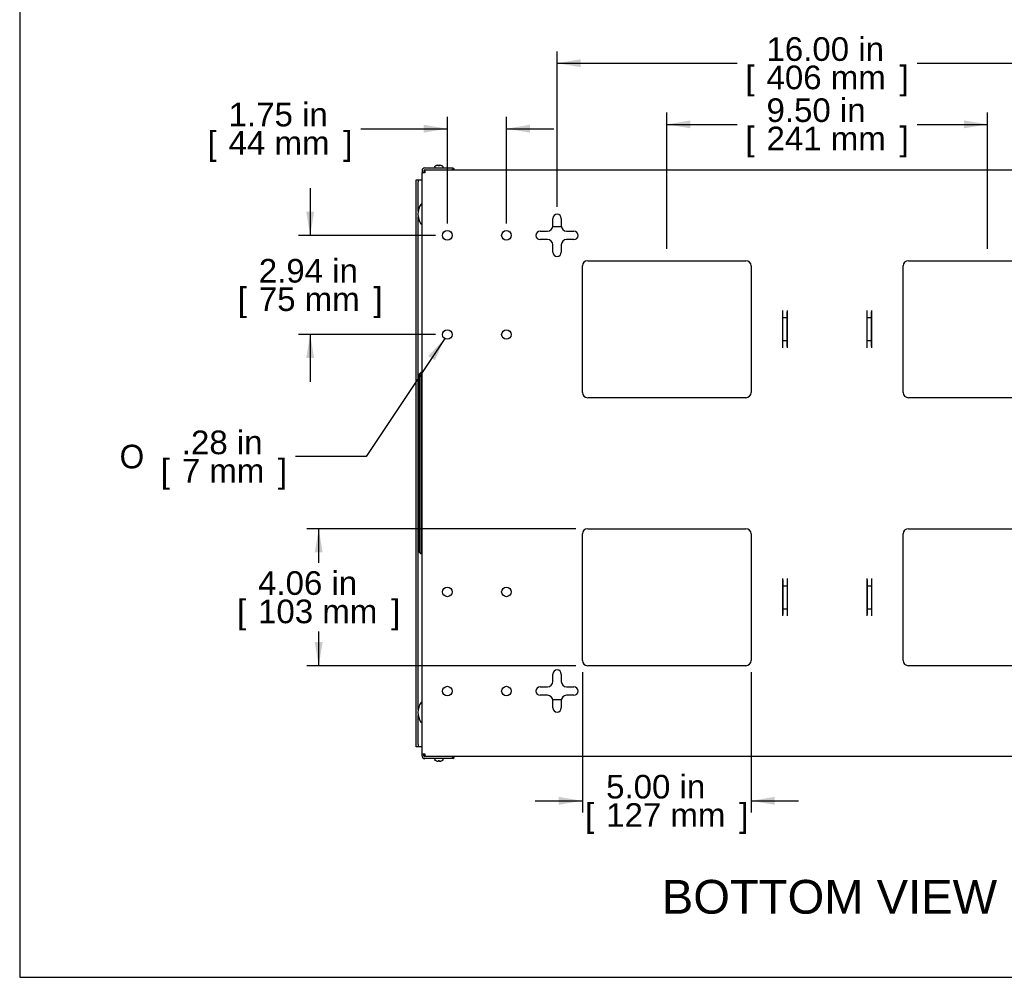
# Model space of a CAD drawing. Header units: inches. Extents: x 0 to 100, y 0 to 75.
# Tile 1 of 18: x 0 to 29, y 0 to 28. Entities that reach past the tile are written whole.
import ezdxf
from ezdxf.enums import TextEntityAlignment as Align
from ezdxf.lldxf.tags import DXFTag

# ---------------------------------------------------------------- set-up
doc = ezdxf.new("R2010")
doc.units = ezdxf.units.IN
doc.header["$MEASUREMENT"] = 0
for name, color, linetype in [('COM57176-13', 7, 'Continuous'), ('COM57177-1', 7, 'Continuous'), ('COM57180-1', 7, 'Continuous'), ('Default', 7, 'Continuous'), ('HAN13044', 7, 'Continuous'), ('SCS19417', 7, 'Continuous'), ('SCS19496', 7, 'Continuous')]:
    doc.layers.add(name, color=color, linetype=linetype)
doc.styles.add('SEACAD_Arial', font='arial.ttf')
doc.styles.add('SEACAD_Solid_Edge_ANSI1_Symbols', font='txt')
tags = doc.linetypes.add('HIDDEN2', pattern=[0.1875, 0.125, -0.0625]).pattern_tags.tags
tags[6:7] = [DXFTag(74, 4), DXFTag(75, 0), DXFTag(340, '0'), DXFTag(46, 0.0), DXFTag(50, 0.0), DXFTag(44, 0.0), DXFTag(45, 0.0)]
tags[4:5] = [DXFTag(74, 4), DXFTag(75, 0), DXFTag(340, '0'), DXFTag(46, 0.0), DXFTag(50, 0.0), DXFTag(44, 0.0), DXFTag(45, 0.0)]
doc.dimstyles.new('WEB', dxfattribs={"dimtxt": 0.7, "dimasz": 0.7, "dimexe": 0.35, "dimexo": 0.35, "dimgap": 0.175, "dimtad": 0, "dimtih": 1, "dimtoh": 1, "dimzin": 4, "dimdsep": 46, "dimtxsty": 'SEACAD_Arial', "dimblk1": '_SE_FILLED', "dimblk2": '_SE_FILLED', "dimsah": 1, "dimcen": 0.35, "dimadec": 0, "dimazin": 0, "dimtfac": 0.8, "dimtdec": 0, "dimtofl": 0, "dimtmove": 0, "dimatfit": 3, "dimfxl": 1, "dimtolj": 1, "dimtzin": 4, "dimarcsym": 0})

# ---------------------------------------------------------------- blocks, each defined once
blk = doc.blocks.new('SE5')
at = {"layer": 'COM57176-13', "color": 7, "linetype": 'Continuous'}
for p, q in [((12.003, 23.98), (12.829, 23.98)), ((12.003, 23.923), (12.829, 23.923)), ((12.003, 23.922), (12.003, 23.836)), ((12.003, 23.922), (35.831, 23.922)), ((12.829, 23.98), (12.829, 23.923)), ((35.005, 23.98), (35.005, 23.923)), ((35.005, 23.98), (35.831, 23.98)), ((35.005, 23.923), (35.831, 23.923)), ((35.831, 23.836), (35.831, 23.922)), ((11.917, 23.894), (11.917, 23.836)), ((12.003, 23.836), (11.917, 23.836)), ((11.917, 6.624), (11.917, 23.836)), ((11.974, 23.894), (11.974, 23.836)), ((35.917, 23.836), (35.831, 23.836)), ((35.86, 23.836), (35.86, 23.894)), ((35.917, 23.836), (35.917, 23.894)), ((35.917, 23.836), (35.917, 6.624)), ((15.792, 22.262), (15.792, 22.48)), ((16.042, 22.48), (16.042, 22.262)), ((31.792, 22.262), (31.792, 22.48)), ((32.042, 22.48), (32.042, 22.262)), ((15.417, 22.105), (15.635, 22.105)), ((16.199, 22.105), (16.417, 22.105)), ((31.417, 22.105), (31.635, 22.105)), ((32.199, 22.105), (32.417, 22.105)), ((15.635, 21.855), (15.417, 21.855)), ((15.792, 21.48), (15.792, 21.698)), ((16.042, 21.698), (16.042, 21.48)), ((16.417, 21.855), (16.199, 21.855)), ((31.635, 21.855), (31.417, 21.855)), ((31.792, 21.48), (31.792, 21.698)), ((32.042, 21.698), (32.042, 21.48)), ((32.417, 21.855), (32.199, 21.855)), ((16.667, 17.327), (16.667, 21.073)), ((16.824, 21.23), (21.51, 21.23)), ((21.667, 21.073), (21.667, 17.327)), ((26.167, 17.327), (26.167, 21.073)), ((26.324, 21.23), (31.01, 21.23)), ((31.167, 21.073), (31.167, 17.327)), ((22.604, 19.753), (22.604, 19.753)), ((22.604, 18.646), (22.604, 19.753)), ((22.604, 19.713), (22.604, 19.753)), ((22.604, 19.54), (22.604, 19.713)), ((22.729, 19.753), (22.729, 18.646)), ((22.729, 19.753), (22.729, 19.753)), ((22.729, 19.753), (22.729, 19.713)), ((22.729, 19.54), (22.729, 19.713)), ((25.104, 19.753), (25.104, 19.753)), ((25.104, 18.646), (25.104, 19.753)), ((25.104, 19.713), (25.104, 19.753)), ((25.104, 19.54), (25.104, 19.713)), ((25.229, 19.753), (25.229, 18.646)), ((25.229, 19.753), (25.229, 19.753)), ((25.229, 19.753), (25.229, 19.713)), ((25.229, 19.54), (25.229, 19.713)), ((22.604, 18.86), (22.604, 19.54)), ((22.729, 19.54), (22.604, 19.54)), ((22.729, 18.86), (22.729, 19.54)), ((25.104, 18.86), (25.104, 19.54)), ((25.229, 19.54), (25.104, 19.54)), ((25.229, 18.86), (25.229, 19.54)), ((22.729, 18.86), (22.604, 18.86)), ((22.604, 18.687), (22.604, 18.86)), ((22.604, 18.646), (22.604, 18.687)), ((22.729, 18.687), (22.729, 18.86)), ((22.729, 18.687), (22.729, 18.646)), ((25.229, 18.86), (25.104, 18.86)), ((25.104, 18.687), (25.104, 18.86)), ((25.104, 18.646), (25.104, 18.687)), ((25.229, 18.687), (25.229, 18.86)), ((25.229, 18.687), (25.229, 18.646)), ((22.604, 18.646), (22.604, 18.646)), ((22.729, 18.646), (22.729, 18.646)), ((25.104, 18.646), (25.104, 18.646)), ((25.229, 18.646), (25.229, 18.646)), ((21.51, 17.17), (16.824, 17.17)), ((31.01, 17.17), (26.324, 17.17)), ((16.667, 9.387), (16.667, 13.133)), ((16.824, 13.29), (21.51, 13.29)), ((21.667, 13.133), (21.667, 9.387)), ((26.167, 9.387), (26.167, 13.133)), ((26.324, 13.29), (31.01, 13.29)), ((31.167, 13.133), (31.167, 9.387)), ((22.604, 11.813), (22.604, 11.813)), ((22.604, 10.706), (22.604, 11.813)), ((22.604, 11.773), (22.604, 11.813)), ((22.604, 11.773), (22.604, 11.6)), ((22.729, 11.813), (22.729, 10.706)), ((22.729, 11.813), (22.729, 11.813)), ((22.729, 11.813), (22.729, 11.773)), ((22.729, 11.773), (22.729, 11.6)), ((25.104, 11.813), (25.104, 11.813)), ((25.104, 10.706), (25.104, 11.813)), ((25.104, 11.773), (25.104, 11.813)), ((25.104, 11.773), (25.104, 11.6)), ((25.229, 11.813), (25.229, 10.706)), ((25.229, 11.813), (25.229, 11.813)), ((25.229, 11.813), (25.229, 11.773)), ((25.229, 11.773), (25.229, 11.6)), ((22.604, 11.6), (22.729, 11.6)), ((22.604, 11.6), (22.604, 10.92)), ((22.729, 11.6), (22.729, 10.92)), ((25.104, 11.6), (25.229, 11.6)), ((25.104, 11.6), (25.104, 10.92)), ((25.229, 11.6), (25.229, 10.92)), ((22.604, 10.92), (22.729, 10.92)), ((22.604, 10.92), (22.604, 10.747)), ((22.729, 10.92), (22.729, 10.747)), ((25.104, 10.92), (25.229, 10.92)), ((25.104, 10.92), (25.104, 10.747)), ((25.229, 10.92), (25.229, 10.747)), ((22.604, 10.706), (22.604, 10.747)), ((22.604, 10.706), (22.604, 10.706)), ((22.729, 10.747), (22.729, 10.706)), ((22.729, 10.706), (22.729, 10.706)), ((25.104, 10.706), (25.104, 10.747)), ((25.104, 10.706), (25.104, 10.706)), ((25.229, 10.747), (25.229, 10.706)), ((25.229, 10.706), (25.229, 10.706)), ((21.51, 9.23), (16.824, 9.23)), ((31.01, 9.23), (26.324, 9.23)), ((15.792, 8.762), (15.792, 8.98)), ((16.042, 8.98), (16.042, 8.762)), ((31.792, 8.762), (31.792, 8.98)), ((32.042, 8.98), (32.042, 8.762)), ((15.417, 8.605), (15.635, 8.605)), ((16.199, 8.605), (16.417, 8.605)), ((31.417, 8.605), (31.635, 8.605)), ((32.199, 8.605), (32.417, 8.605)), ((15.635, 8.355), (15.417, 8.355)), ((15.792, 7.98), (15.792, 8.198)), ((16.042, 8.198), (16.042, 7.98)), ((16.417, 8.355), (16.199, 8.355)), ((31.635, 8.355), (31.417, 8.355)), ((31.792, 7.98), (31.792, 8.198)), ((32.042, 8.198), (32.042, 7.98)), ((32.417, 8.355), (32.199, 8.355)), ((11.917, 6.624), (12.003, 6.624)), ((11.917, 6.566), (11.917, 6.624)), ((11.974, 6.566), (11.974, 6.624)), ((12.003, 6.624), (12.003, 6.538)), ((35.831, 6.538), (12.003, 6.538)), ((12.829, 6.537), (12.003, 6.537)), ((12.829, 6.48), (12.003, 6.48)), ((12.829, 6.48), (12.829, 6.537)), ((35.831, 6.537), (35.005, 6.537)), ((35.005, 6.48), (35.005, 6.537)), ((35.831, 6.48), (35.005, 6.48)), ((35.831, 6.624), (35.917, 6.624)), ((35.831, 6.538), (35.831, 6.624)), ((35.86, 6.624), (35.86, 6.566)), ((35.917, 6.624), (35.917, 6.566))]:
    blk.add_line(p, q, dxfattribs=at)
for centre in [(12.667, 21.98), (14.417, 21.98), (33.417, 21.98), (35.167, 21.98), (12.667, 19.042), (14.417, 19.042), (33.417, 19.042), (35.167, 19.042), (12.667, 11.417), (14.417, 11.417), (33.417, 11.417), (35.167, 11.417), (12.667, 8.48), (14.417, 8.48), (33.417, 8.48), (35.167, 8.48)]:
    blk.add_circle(centre, 0.141, dxfattribs=at)
for centre, radius, start, end in [((12.003, 23.894), 0.086, 90, 180), ((12.003, 23.894), 0.029, 90, 180), ((12.8, 23.894), 0.029, 74.9098, 90), ((12.8, 23.894), 0.086, 19.0008, 70.2931), ((35.034, 23.894), 0.086, 109.7069, 160.9992), ((35.034, 23.894), 0.029, 90, 105.0902), ((35.831, 23.894), 0.086, 0, 90), ((35.831, 23.894), 0.029, 0, 90), ((15.917, 22.48), 0.125, 0, 180), ((31.917, 22.48), 0.125, 0, 180), ((15.635, 22.262), 0.157, 270, 0), ((16.199, 22.262), 0.157, 180, 270), ((31.635, 22.262), 0.157, 270, 0), ((32.199, 22.262), 0.157, 180, 270), ((15.417, 21.98), 0.125, 90, 270), ((16.417, 21.98), 0.125, 270, 90), ((31.417, 21.98), 0.125, 90, 270), ((32.417, 21.98), 0.125, 270, 90), ((15.635, 21.698), 0.157, 0, 90), ((16.199, 21.698), 0.157, 90, 180), ((31.635, 21.698), 0.157, 0, 90), ((32.199, 21.698), 0.157, 90, 180), ((15.917, 21.48), 0.125, 180, 0), ((31.917, 21.48), 0.125, 180, 0), ((16.824, 21.073), 0.157, 90, 180), ((21.51, 21.073), 0.157, 0, 90), ((26.324, 21.073), 0.157, 90, 180), ((31.01, 21.073), 0.157, 0, 90), ((16.824, 17.327), 0.157, 180, 270), ((21.51, 17.327), 0.157, 270, 0), ((26.324, 17.327), 0.157, 180, 270), ((31.01, 17.327), 0.157, 270, 0), ((16.824, 13.133), 0.157, 90, 180), ((21.51, 13.133), 0.157, 0, 90), ((26.324, 13.133), 0.157, 90, 180), ((31.01, 13.133), 0.157, 0, 90), ((16.824, 9.387), 0.157, 180, 270), ((21.51, 9.387), 0.157, 270, 0), ((26.324, 9.387), 0.157, 180, 270), ((31.01, 9.387), 0.157, 270, 0), ((15.917, 8.98), 0.125, 0, 180), ((31.917, 8.98), 0.125, 0, 180), ((15.635, 8.762), 0.157, 270, 0), ((16.199, 8.762), 0.157, 180, 270), ((31.635, 8.762), 0.157, 270, 0), ((32.199, 8.762), 0.157, 180, 270), ((15.417, 8.48), 0.125, 90, 270), ((16.417, 8.48), 0.125, 270, 90), ((31.417, 8.48), 0.125, 90, 270), ((32.417, 8.48), 0.125, 270, 90), ((15.635, 8.198), 0.157, 0, 90), ((16.199, 8.198), 0.157, 90, 180), ((31.635, 8.198), 0.157, 0, 90), ((32.199, 8.198), 0.157, 90, 180), ((15.917, 7.98), 0.125, 180, 360), ((31.917, 7.98), 0.125, 180, 0), ((12.003, 6.566), 0.086, 180, 270), ((12.003, 6.566), 0.029, 180, 270), ((12.8, 6.566), 0.029, 270, 285.0902), ((12.8, 6.566), 0.086, 289.7069, 340.9992), ((35.034, 6.566), 0.086, 199.0008, 250.2931), ((35.034, 6.566), 0.029, 254.9098, 270), ((35.831, 6.566), 0.029, 270, 0), ((35.831, 6.566), 0.086, 270, 0)]:
    blk.add_arc(centre, radius, start, end, dxfattribs=at)
at = {"layer": 'COM57177-1', "color": 7, "linetype": 'Continuous'}
for p, q in [((11.745, 23.567), (11.745, 23.629)), ((11.745, 23.629), (11.802, 23.629)), ((11.802, 23.629), (11.831, 23.629)), ((11.802, 23.629), (11.802, 23.567)), ((11.831, 23.629), (11.917, 23.629)), ((35.917, 23.629), (36.003, 23.629)), ((36.003, 23.629), (36.032, 23.629)), ((36.032, 23.567), (36.032, 23.629)), ((36.032, 23.629), (36.089, 23.629)), ((36.089, 23.629), (36.089, 23.567)), ((11.745, 6.893), (11.745, 23.567)), ((11.802, 22.699), (11.802, 23.567)), ((36.032, 23.567), (36.032, 22.699)), ((36.089, 23.567), (36.089, 6.893)), ((11.802, 7.935), (11.802, 22.525)), ((36.032, 22.525), (36.032, 7.935)), ((11.802, 6.893), (11.802, 7.761)), ((36.032, 7.761), (36.032, 6.893)), ((11.745, 6.83), (11.745, 6.893)), ((11.802, 6.83), (11.745, 6.83)), ((11.802, 6.893), (11.802, 6.83)), ((11.831, 6.83), (11.802, 6.83)), ((11.917, 6.83), (11.831, 6.83)), ((36.003, 6.83), (35.917, 6.83)), ((36.032, 6.83), (36.003, 6.83)), ((36.032, 6.83), (36.032, 6.893)), ((36.089, 6.83), (36.032, 6.83)), ((36.089, 6.893), (36.089, 6.83))]:
    blk.add_line(p, q, dxfattribs=at)
at = {"layer": 'COM57180-1', "color": 7, "linetype": 'Continuous'}
for p, q in [((16.045, 22.23), (15.788, 22.23)), ((32.045, 22.23), (31.788, 22.23)), ((15.788, 8.23), (16.045, 8.23)), ((31.788, 8.23), (32.045, 8.23))]:
    blk.add_line(p, q, dxfattribs=at)
at = {"layer": 'HAN13044', "color": 7, "linetype": 'Continuous'}
for p, q in [((11.88, 17.917), (11.842, 17.879)), ((11.842, 12.581), (11.842, 17.879)), ((11.917, 17.917), (11.88, 17.917)), ((11.88, 17.917), (11.88, 12.542)), ((35.917, 17.917), (35.953, 17.917)), ((35.953, 12.542), (35.953, 17.917)), ((35.953, 17.917), (35.992, 17.879)), ((35.992, 17.879), (35.992, 12.581)), ((11.88, 12.542), (11.842, 12.581)), ((11.917, 12.542), (11.88, 12.542)), ((35.917, 12.542), (35.953, 12.542)), ((35.953, 12.542), (35.992, 12.581))]:
    blk.add_line(p, q, dxfattribs=at)
at = {"layer": 'SCS19417', "color": 7, "linetype": 'Continuous'}
for p, q in [((12.295, 24.015), (12.292, 24.015)), ((12.292, 24.015), (12.292, 23.988)), ((12.295, 24.015), (12.295, 24.015)), ((12.348, 23.923), (12.348, 23.922)), ((12.398, 24.065), (12.398, 24.047)), ((12.435, 24.047), (12.435, 24.065)), ((12.486, 23.922), (12.486, 23.923)), ((12.539, 24.015), (12.542, 24.015)), ((12.539, 24.015), (12.539, 24.015)), ((12.542, 23.988), (12.542, 24.015)), ((35.295, 24.015), (35.292, 24.015)), ((35.292, 24.015), (35.292, 23.988)), ((35.295, 24.015), (35.295, 24.015)), ((35.348, 23.923), (35.348, 23.922)), ((35.398, 24.065), (35.398, 24.047)), ((35.435, 24.047), (35.435, 24.065)), ((35.486, 23.922), (35.486, 23.923)), ((35.539, 24.015), (35.542, 24.015)), ((35.539, 24.015), (35.539, 24.015)), ((35.542, 23.988), (35.542, 24.015)), ((12.292, 6.472), (12.292, 6.445)), ((12.295, 6.445), (12.292, 6.445)), ((12.295, 6.445), (12.295, 6.445)), ((12.348, 6.538), (12.348, 6.537)), ((12.486, 6.537), (12.486, 6.538)), ((12.539, 6.445), (12.542, 6.445)), ((12.539, 6.445), (12.539, 6.445)), ((12.542, 6.445), (12.542, 6.472)), ((35.292, 6.472), (35.292, 6.445)), ((35.295, 6.445), (35.292, 6.445)), ((35.295, 6.445), (35.295, 6.445)), ((35.348, 6.538), (35.348, 6.537)), ((35.486, 6.537), (35.486, 6.538)), ((35.539, 6.445), (35.542, 6.445)), ((35.539, 6.445), (35.539, 6.445)), ((35.542, 6.445), (35.542, 6.472)), ((12.398, 6.413), (12.398, 6.395)), ((12.435, 6.395), (12.435, 6.413)), ((35.398, 6.413), (35.398, 6.395)), ((35.435, 6.395), (35.435, 6.413))]:
    blk.add_line(p, q, dxfattribs=at)
at = {"layer": 'SCS19417', "color": 7, "linetype": 'HIDDEN2'}
for p, q in [((12.367, 23.923), (12.367, 23.922)), ((12.466, 23.923), (12.466, 23.922)), ((35.367, 23.923), (35.367, 23.922)), ((35.466, 23.923), (35.466, 23.922)), ((12.367, 6.537), (12.367, 6.538)), ((12.466, 6.537), (12.466, 6.538)), ((35.367, 6.537), (35.367, 6.538)), ((35.466, 6.537), (35.466, 6.538))]:
    blk.add_line(p, q, dxfattribs=at)
at = {"layer": 'SCS19417', "color": 7, "linetype": 'Continuous'}
for centre, start, end in [((12.3, 23.988), 180, 270), ((12.534, 23.988), 270, 0), ((35.3, 23.988), 180, 270), ((35.534, 23.988), 270, 0), ((12.3, 6.472), 90, 180), ((12.534, 6.472), 0, 90), ((35.3, 6.472), 90, 180), ((35.534, 6.472), 0, 90)]:
    blk.add_arc(centre, 0.008, start, end, dxfattribs=at)
for points in [[(12.295, 24.015), (12.295, 24.018), (12.296, 24.021), (12.298, 24.024)], [(12.535, 24.024), (12.537, 24.021), (12.539, 24.018), (12.539, 24.015)], [(35.295, 24.015), (35.295, 24.018), (35.296, 24.021), (35.298, 24.024)], [(35.535, 24.024), (35.537, 24.021), (35.539, 24.018), (35.539, 24.015)], [(12.298, 6.436), (12.296, 6.438), (12.295, 6.442), (12.295, 6.445)], [(12.539, 6.445), (12.539, 6.442), (12.537, 6.438), (12.535, 6.436)], [(35.298, 6.436), (35.296, 6.438), (35.295, 6.442), (35.295, 6.445)], [(35.539, 6.445), (35.539, 6.442), (35.537, 6.438), (35.535, 6.436)]]:
    blk.add_open_spline(points, degree=3, dxfattribs=at)
for points, knots in [([(12.298, 24.024), (12.305, 24.03), (12.312, 24.036), (12.328, 24.046), (12.336, 24.05), (12.353, 24.057), (12.362, 24.059), (12.38, 24.063), (12.389, 24.064), (12.398, 24.065)], [0, 0, 0, 0, 0.25, 0.25, 0.5, 0.5, 0.75, 0.75, 1, 1, 1, 1]), ([(12.398, 24.047), (12.404, 24.048), (12.41, 24.048), (12.423, 24.048), (12.429, 24.048), (12.435, 24.047)], [0, 0, 0, 0, 0.5, 0.5, 1, 1, 1, 1]), ([(12.435, 24.065), (12.444, 24.064), (12.453, 24.063), (12.471, 24.059), (12.48, 24.057), (12.497, 24.05), (12.505, 24.046), (12.521, 24.036), (12.528, 24.03), (12.535, 24.024)], [0, 0, 0, 0, 0.25, 0.25, 0.5, 0.5, 0.75, 0.75, 1, 1, 1, 1]), ([(35.298, 24.024), (35.305, 24.03), (35.312, 24.036), (35.328, 24.046), (35.336, 24.05), (35.353, 24.057), (35.362, 24.059), (35.38, 24.063), (35.389, 24.064), (35.398, 24.065)], [0, 0, 0, 0, 0.25, 0.25, 0.5, 0.5, 0.75, 0.75, 1, 1, 1, 1]), ([(35.398, 24.047), (35.404, 24.048), (35.41, 24.048), (35.423, 24.048), (35.429, 24.048), (35.435, 24.047)], [0, 0, 0, 0, 0.5, 0.5, 1, 1, 1, 1]), ([(35.435, 24.065), (35.444, 24.064), (35.453, 24.063), (35.471, 24.059), (35.48, 24.057), (35.497, 24.05), (35.505, 24.046), (35.521, 24.036), (35.528, 24.03), (35.535, 24.024)], [0, 0, 0, 0, 0.25, 0.25, 0.5, 0.5, 0.75, 0.75, 1, 1, 1, 1]), ([(12.398, 6.395), (12.389, 6.395), (12.38, 6.396), (12.362, 6.4), (12.353, 6.403), (12.336, 6.41), (12.328, 6.414), (12.312, 6.424), (12.305, 6.43), (12.298, 6.436)], [0, 0, 0, 0, 0.25, 0.25, 0.5, 0.5, 0.75, 0.75, 1, 1, 1, 1]), ([(12.535, 6.436), (12.528, 6.43), (12.521, 6.424), (12.505, 6.414), (12.497, 6.41), (12.48, 6.403), (12.471, 6.4), (12.453, 6.396), (12.444, 6.395), (12.435, 6.395)], [0, 0, 0, 0, 0.25, 0.25, 0.5, 0.5, 0.75, 0.75, 1, 1, 1, 1]), ([(35.398, 6.395), (35.389, 6.395), (35.38, 6.396), (35.362, 6.4), (35.353, 6.403), (35.336, 6.41), (35.328, 6.414), (35.312, 6.424), (35.305, 6.43), (35.298, 6.436)], [0, 0, 0, 0, 0.25, 0.25, 0.5, 0.5, 0.75, 0.75, 1, 1, 1, 1]), ([(35.535, 6.436), (35.528, 6.43), (35.521, 6.424), (35.505, 6.414), (35.497, 6.41), (35.48, 6.403), (35.471, 6.4), (35.453, 6.396), (35.444, 6.395), (35.435, 6.395)], [0, 0, 0, 0, 0.25, 0.25, 0.5, 0.5, 0.75, 0.75, 1, 1, 1, 1]), ([(12.435, 6.413), (12.429, 6.412), (12.423, 6.412), (12.41, 6.412), (12.404, 6.412), (12.398, 6.413)], [0, 0, 0, 0, 0.5, 0.5, 1, 1, 1, 1]), ([(35.435, 6.413), (35.429, 6.412), (35.423, 6.412), (35.41, 6.412), (35.404, 6.412), (35.398, 6.413)], [0, 0, 0, 0, 0.5, 0.5, 1, 1, 1, 1])]:
    blk.add_open_spline(points, degree=3, knots=knots, dxfattribs=at)
at = {"layer": 'SCS19496', "color": 7, "linetype": 'Continuous'}
for p, q in [((11.907, 22.902), (11.894, 22.902)), ((35.939, 22.902), (35.927, 22.902)), ((11.894, 22.322), (11.907, 22.322)), ((35.927, 22.322), (35.939, 22.322)), ((11.907, 8.138), (11.894, 8.138)), ((35.939, 8.138), (35.927, 8.138)), ((11.894, 7.558), (11.907, 7.558)), ((35.927, 7.558), (35.939, 7.558))]:
    blk.add_line(p, q, dxfattribs=at)
for centre, radius, start, end in [((12.325, 22.594), 0.534, 145.3645, 178.1109), ((11.894, 22.892), 0.01, 90, 145.3645), ((11.907, 22.892), 0.01, 0, 90), ((35.927, 22.892), 0.01, 90, 180), ((35.939, 22.892), 0.01, 34.6355, 90), ((35.508, 22.594), 0.534, 1.8891, 34.6355), ((12.325, 22.629), 0.534, 181.8891, 214.6355), ((35.508, 22.629), 0.534, 325.3645, 358.1109), ((11.894, 22.332), 0.01, 214.6355, 270), ((11.907, 22.332), 0.01, 270, 0), ((35.927, 22.332), 0.01, 180, 270), ((35.939, 22.332), 0.01, 270, 325.3645), ((12.325, 7.83), 0.534, 145.3645, 178.1109), ((11.894, 8.128), 0.01, 90, 145.3645), ((11.907, 8.128), 0.01, 0, 90), ((35.927, 8.128), 0.01, 90, 180), ((35.939, 8.128), 0.01, 34.6355, 90), ((35.508, 7.83), 0.534, 1.8891, 34.6355), ((12.325, 7.865), 0.534, 181.8891, 214.6355), ((35.508, 7.865), 0.534, 325.3645, 358.1109), ((11.894, 7.568), 0.01, 214.6355, 270), ((11.907, 7.568), 0.01, 270, 0), ((35.927, 7.568), 0.01, 180, 270), ((35.939, 7.568), 0.01, 270, 325.3645)]:
    blk.add_arc(centre, radius, start, end, dxfattribs=at)
blk = doc.blocks.new('DMBLK5')
at = {"layer": 'Default', "linetype": 'Continuous', "transparency": 16777216}
for points in [[(16.617, 27.196), (15.917, 27.079), (16.617, 26.963)], [(31.217, 27.196), (31.217, 26.963), (31.917, 27.079)]]:
    blk.add_hatch(color=7, dxfattribs=at).paths.add_polyline_path(points)
at = {"layer": 'Default', "color": 7, "linetype": 'Continuous', "transparency": 16777216}
for p, q in [((15.917, 22.83), (15.917, 27.429)), ((31.917, 22.83), (31.917, 27.429)), ((15.917, 27.079), (21.252, 27.079)), ((26.581, 27.079), (31.917, 27.079))]:
    blk.add_line(p, q, dxfattribs=at)
at = {"layer": 'Default', "color": 7, "linetype": 'Continuous', "transparency": 16777216, "style": 'SEACAD_Arial'}
for s, p in [('16.00 in', (22.121, 27.849)), ('[', (21.497, 27.009)), ('406 mm', (22.121, 27.009)), (']', (26.062, 27.009))]:
    blk.add_text(s, height=0.7, dxfattribs=at).set_placement(p, align=Align.TOP_LEFT)
blk = doc.blocks.new('_SE_FILLED')
at = {"color": 0}
blk.add_line((0, 0), (-1, 0), dxfattribs=at)
blk.add_solid([(0, 0), (-1, -0.1665), (-1, 0.1665), (0, 0)], dxfattribs=at)
blk = doc.blocks.new('DMBLK6')
at = {"layer": 'Default', "linetype": 'Continuous', "transparency": 16777216}
for points in [[(19.867, 25.385), (19.167, 25.269), (19.867, 25.152)], [(27.967, 25.385), (27.967, 25.152), (28.667, 25.269)]]:
    blk.add_hatch(color=7, dxfattribs=at).paths.add_polyline_path(points)
at = {"layer": 'Default', "color": 7, "linetype": 'Continuous', "transparency": 16777216}
for p, q in [((19.167, 21.58), (19.167, 25.619)), ((28.667, 21.58), (28.667, 25.619)), ((19.167, 25.269), (21.252, 25.269)), ((26.581, 25.269), (28.667, 25.269))]:
    blk.add_line(p, q, dxfattribs=at)
at = {"layer": 'Default', "color": 7, "linetype": 'Continuous', "transparency": 16777216, "style": 'SEACAD_Arial'}
for s, p in [('9.50 in', (22.121, 26.039)), ('[', (21.497, 25.199)), ('241 mm', (22.121, 25.199)), (']', (26.062, 25.199))]:
    blk.add_text(s, height=0.7, dxfattribs=at).set_placement(p, align=Align.TOP_LEFT)
blk = doc.blocks.new('DMBLK8')
at = {"layer": 'Default', "linetype": 'Continuous', "transparency": 16777216}
for points in [[(15.967, 5.112), (16.667, 5.228), (15.967, 5.345)], [(22.367, 5.112), (22.367, 5.345), (21.667, 5.228)]]:
    blk.add_hatch(color=7, dxfattribs=at).paths.add_polyline_path(points)
at = {"layer": 'Default', "color": 7, "linetype": 'Continuous', "transparency": 16777216}
for p, q in [((16.667, 9.037), (16.667, 4.878)), ((21.667, 9.037), (21.667, 4.878)), ((15.267, 5.228), (16.667, 5.228)), ((21.667, 5.228), (23.067, 5.228))]:
    blk.add_line(p, q, dxfattribs=at)
at = {"layer": 'Default', "color": 7, "linetype": 'Continuous', "transparency": 16777216, "style": 'SEACAD_Arial'}
for s, p in [('5.00 in', (17.371, 5.998)), ('[', (16.747, 5.158)), ('127 mm', (17.371, 5.158)), (']', (21.312, 5.158))]:
    blk.add_text(s, height=0.7, dxfattribs=at).set_placement(p, align=Align.TOP_LEFT)
blk = doc.blocks.new('DMBLK9')
at = {"layer": 'Default', "linetype": 'Continuous', "transparency": 16777216}
for points in [[(8.74, 12.59), (8.973, 12.59), (8.857, 13.29)], [(8.74, 9.93), (8.857, 9.23), (8.973, 9.93)]]:
    blk.add_hatch(color=7, dxfattribs=at).paths.add_polyline_path(points)
at = {"layer": 'Default', "color": 7, "linetype": 'Continuous', "transparency": 16777216}
for p, q in [((16.474, 13.29), (8.507, 13.29)), ((8.857, 12.275), (8.857, 13.29)), ((8.857, 9.23), (8.857, 10.245)), ((16.474, 9.23), (8.507, 9.23))]:
    blk.add_line(p, q, dxfattribs=at)
at = {"layer": 'Default', "color": 7, "linetype": 'Continuous', "transparency": 16777216, "style": 'SEACAD_Arial'}
for s, p in [('4.06 in', (7.061, 12.03)), ('[', (6.437, 11.19)), ('103 mm', (7.061, 11.19)), (']', (11.002, 11.19))]:
    blk.add_text(s, height=0.7, dxfattribs=at).set_placement(p, align=Align.TOP_LEFT)
blk = doc.blocks.new('DMBLK10')
at = {"layer": 'Default', "linetype": 'Continuous', "transparency": 16777216}
for points in [[(8.488, 22.68), (8.605, 21.98), (8.721, 22.68)], [(8.488, 18.342), (8.721, 18.342), (8.605, 19.042)]]:
    blk.add_hatch(color=7, dxfattribs=at).paths.add_polyline_path(points)
at = {"layer": 'Default', "color": 7, "linetype": 'Continuous', "transparency": 16777216}
for p, q in [((8.605, 23.38), (8.605, 21.98)), ((12.317, 21.98), (8.255, 21.98)), ((12.317, 19.042), (8.255, 19.042)), ((8.605, 19.042), (8.605, 17.642))]:
    blk.add_line(p, q, dxfattribs=at)
at = {"layer": 'Default', "color": 7, "linetype": 'Continuous', "transparency": 16777216, "style": 'SEACAD_Arial'}
for s, p in [('2.94 in', (7.083, 21.281)), ('[', (6.459, 20.441)), ('75 mm', (7.083, 20.441)), (']', (10.476, 20.441))]:
    blk.add_text(s, height=0.7, dxfattribs=at).set_placement(p, align=Align.TOP_LEFT)
blk = doc.blocks.new('DMBLK11')
at = {"layer": 'Default', "linetype": 'Continuous', "transparency": 16777216}
for points in [[(11.967, 25.256), (11.967, 25.022), (12.667, 25.139)], [(15.117, 25.256), (14.417, 25.139), (15.117, 25.022)]]:
    blk.add_hatch(color=7, dxfattribs=at).paths.add_polyline_path(points)
at = {"layer": 'Default', "color": 7, "linetype": 'Continuous', "transparency": 16777216}
for p, q in [((12.667, 22.33), (12.667, 25.489)), ((14.417, 22.33), (14.417, 25.489)), ((10.102, 25.139), (12.667, 25.139)), ((14.417, 25.139), (15.817, 25.139))]:
    blk.add_line(p, q, dxfattribs=at)
at = {"layer": 'Default', "color": 7, "linetype": 'Continuous', "transparency": 16777216, "style": 'SEACAD_Arial'}
for s, p in [('1.75 in', (6.189, 25.909)), ('[', (5.565, 25.069)), (']', (9.583, 25.069)), ('44 mm', (6.189, 25.069))]:
    blk.add_text(s, height=0.7, dxfattribs=at).set_placement(p, align=Align.TOP_LEFT)
blk = doc.blocks.new('DMBLK12')
at = {"layer": 'Default', "linetype": 'Continuous', "transparency": 16777216}
blk.add_hatch(color=7, dxfattribs=at).paths.add_polyline_path([(12.299, 18.278), (12.589, 18.925), (12.105, 18.407)])
at = {"layer": 'Default', "color": 7, "linetype": 'Continuous', "transparency": 16777216}
for p, q in [((12.589, 18.925), (10.266, 15.427)), ((10.266, 15.427), (8.166, 15.427))]:
    blk.add_line(p, q, dxfattribs=at)
for s, style, p in [('.28 in', 'SEACAD_Arial', (4.802, 16.197)), ('O', 'SEACAD_Solid_Edge_ANSI1_Symbols', (2.96, 15.777)), ('[', 'SEACAD_Arial', (4.178, 15.357)), ('7 mm', 'SEACAD_Arial', (4.802, 15.357)), (']', 'SEACAD_Arial', (7.647, 15.357))]:
    blk.add_text(s, height=0.7, dxfattribs=dict(at, style=style)).set_placement(p, align=Align.TOP_LEFT)

msp = doc.modelspace()

# ---------------------------------------------------------------- linework, layer by layer
at = {"layer": 'Default', "color": 7, "linetype": 'Continuous'}
for p, q in [((0, 74.937), (0, 0)), ((0, 0), (99.938, 0))]:
    msp.add_line(p, q, dxfattribs=at)

# ---------------------------------------------------------------- block references
at = {"layer": 'Default'}
msp.add_blockref('SE5', (0, 0), dxfattribs=at)

# ---------------------------------------------------------------- texts
at = {"layer": 'Default', "color": 7, "linetype": 'Continuous', "style": 'SEACAD_Arial'}
msp.add_text('BOTTOM VIEW', height=1, dxfattribs=at).set_placement((19.02, 2.885), align=Align.TOP_LEFT)

# ---------------------------------------------------------------- dimensions: what is measured, and where the dimension line sits
at = {"layer": 'Default', "color": 7, "linetype": 'Continuous'}
for base, p1, p2, angle, picture, middle in [((15.917, 27.079), (15.917, 22.48), (31.917, 22.48), 0, 'DMBLK5', (23.917, 27.079)), ((19.167, 25.269), (19.167, 21.23), (28.667, 21.23), 0, 'DMBLK6', (23.917, 25.269)), ((12.667, 25.139), (12.667, 21.98), (14.417, 21.98), 0, 'DMBLK11', (10.102, 25.139)), ((8.605, 21.98), (12.667, 21.98), (12.667, 19.042), 270, 'DMBLK10', (8.605, 20.511)), ((8.857, 9.23), (16.824, 9.23), (16.824, 13.29), 90, 'DMBLK9', (8.857, 11.26)), ((16.667, 5.228), (16.667, 9.387), (21.667, 9.387), 0, 'DMBLK8', (19.167, 5.228))]:
    dim = msp.add_linear_dim(base=base, p1=p1, p2=p2, angle=angle, text='\\A1;<>', dimstyle='WEB', override={"dimpost": '\\X'}, dxfattribs=at)
    dim.commit()
    dim.dimension.update_dxf_attribs({"geometry": picture, "text_midpoint": middle, "dimtype": 161})
dim = msp.add_diameter_dim_2p(p1=(12.744, 19.159), p2=(12.589, 18.925), text='\\A1;<>', dimstyle='WEB', override={"dimpost": '\\X'}, dxfattribs=at)
dim.commit()
dim.dimension.update_dxf_attribs({"geometry": 'DMBLK12', "text_midpoint": (8.166, 15.427), "dimtype": 163})

doc.saveas('drawing.dxf')
